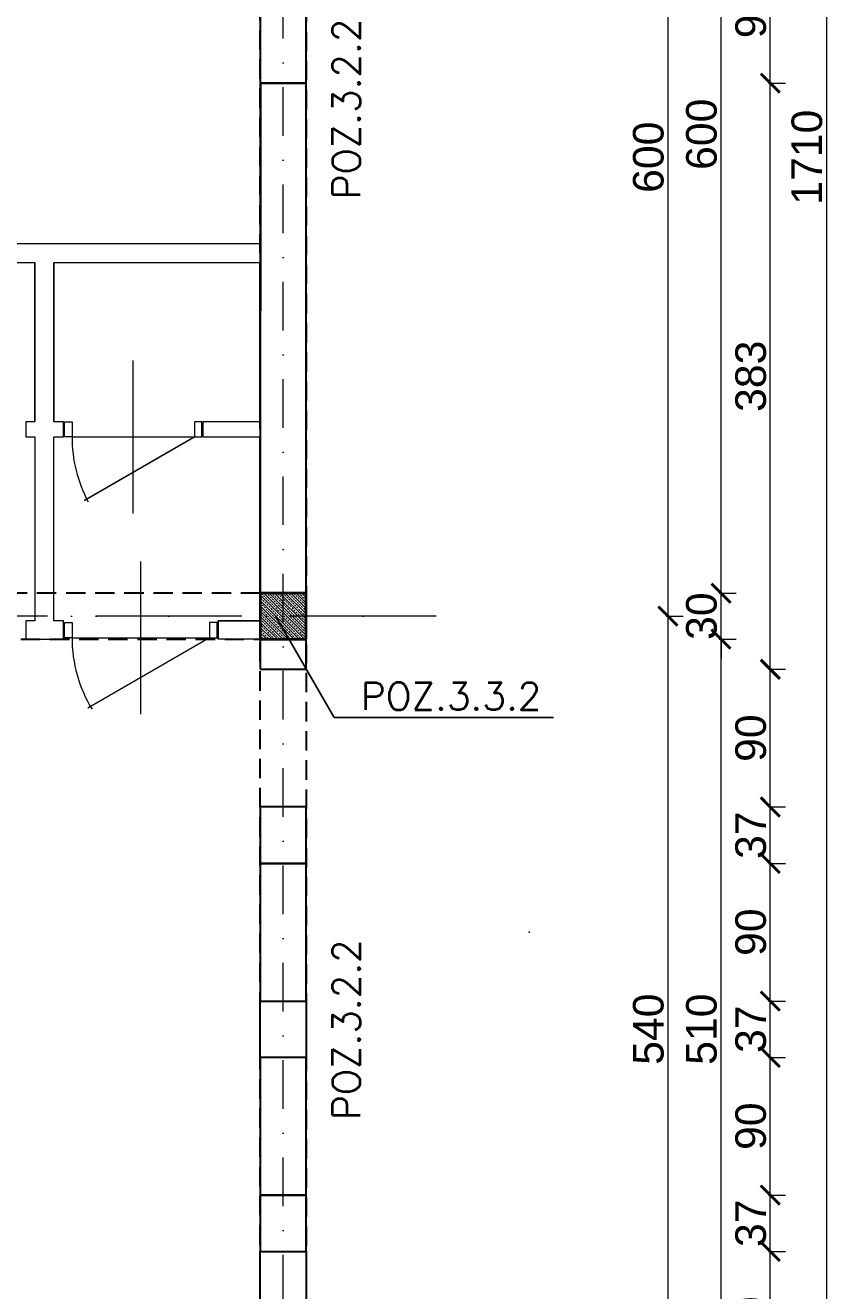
# Model space of a CAD drawing. Extents: x -19 to 9300416, y -12 to 10688993.
# Tile 85 of 106: x 4608339 to 4608873, y 5318223 to 5319050. Entities that reach past the tile are written whole.
import ezdxf

# ---------------------------------------------------------------- set-up
doc = ezdxf.new("R2010")
doc.units = 0
doc.header["$MEASUREMENT"] = 0
doc.linetypes.add('DASHDOT', pattern=[25.4, 12.7, -6.35, 0, -6.35])
doc.linetypes.add('DASHED', pattern=[19.05, 12.7, -6.35])
for name, color, linetype, lineweight in [('K-BELKI', 5, 'DASHED', 30), ('K-OPISY', 252, 'Continuous', 15), ('K-OPISY @ 10', 252, 'Continuous', 15), ('K-SCIANY CIENKI', 163, 'Continuous', 30), ('K-SCIANY GRUBY', 195, 'Continuous', 40), ('K-WIDOK', 45, 'Continuous', 20), ('K-WYMIARY', 7, 'Continuous', 15), ('Osie', 175, 'DASHDOT', 9)]:
    doc.layers.add(name, color=color, linetype=linetype, lineweight=lineweight)
doc.layers.add('STOLARKA', color=4, linetype='Continuous')
doc.styles.add('Arial Narrow 20', font='arial.ttf', dxfattribs={"height": 20})
doc.styles.add('Opis', font='simplex.shx')
doc.styles.add('Simplex', font='simplex.shx')
doc.dimstyles.new('1do100 ok', dxfattribs={"dimscale": 0.5, "dimtxt": 12, "dimasz": 25, "dimexe": 20, "dimexo": 0, "dimgap": 5, "dimtad": 1, "dimdec": 0, "dimzin": 9, "dimtxsty": 'Arial Narrow 20', "dimblk": 'ARCHTICK', "dimcen": 3, "dimdle": 20, "dimclrd": 256, "dimclre": 256, "dimclrt": 256, "dimadec": 0, "dimazin": 2, "dimtfac": 1, "dimtdec": 0, "dimtix": 1, "dimtmove": 2, "dimatfit": 3, "dimldrblk": 'NONE', "dimfxl": 0, "dimtvp": 1, "dimtolj": 1, "dimtzin": 0, "dimlwd": 5, "dimlwe": 5, "dimarcsym": 0})
doc.dimstyles.new('1do50', dxfattribs={"dimscale": 5, "dimtxt": 2.5, "dimasz": 2.5, "dimexe": 2.5, "dimexo": 0.5, "dimgap": 1, "dimtad": 1, "dimdec": 1, "dimrnd": 0.5, "dimzin": 12, "dimdsep": 46, "dimtxsty": 'Simplex', "dimblk": 'OBLIQUE', "dimcen": 0.5, "dimdle": 2.5, "dimclrd": 256, "dimclre": 256, "dimclrt": 256, "dimadec": 1, "dimazin": 3, "dimtfac": 1, "dimtdec": 1, "dimtix": 1, "dimtmove": 0, "dimatfit": 3, "dimfxl": 0, "dimtolj": 1, "dimtzin": 0, "dimarcsym": 0})

# ---------------------------------------------------------------- blocks, each defined once
blk = doc.blocks.new('_Oblique')
at = {"color": 0, "linetype": 'ByBlock', "lineweight": -2}
blk.add_line((-0.5, -0.5), (0.5, 0.5), dxfattribs=at)
blk = doc.blocks.new('G$C61CBF25F')
at = {"layer": 'Osie', "lineweight": 0, "ltscale": 2.5}
for p, q in [((1425, 0), (1425, 1880)), ((1525, 640), (-5, 640))]:
    blk.add_line(p, q, dxfattribs=at)
blk = doc.blocks.new('_ArchTick')
at = {"color": 0, "linetype": 'ByBlock', "const_width": 0.15}
blk.add_lwpolyline([(-0.5, -0.5), (0.5, 0.5)], dxfattribs=at)
blk = doc.blocks.new('*D606')
at = {"layer": 'Defpoints', "color": 0}
for p in [(4608607.35, 5319263.72), (4608607.35, 5318663.72), (4608758.96, 5318663.72)]:
    blk.add_point(p, dxfattribs=at)
at = {"layer": 'K-WYMIARY', "lineweight": 5, "ltscale": 40}
for p, q in [((4608758.96, 5319273.72), (4608758.96, 5318653.72)), ((4608757.71, 5319263.72), (4608768.96, 5319263.72)), ((4608757.71, 5318663.72), (4608768.96, 5318663.72))]:
    blk.add_line(p, q, dxfattribs=at)
at = {"layer": 'K-WYMIARY', "linetype": 'ByBlock', "lineweight": 5, "xscale": 12.5, "yscale": 12.5, "zscale": 12.5}
for p, rotation in [((4608758.96, 5319263.72), 90), ((4608758.96, 5318663.72), 270)]:
    blk.add_blockref('_ArchTick', p, dxfattribs=dict(at, rotation=rotation))
at = {"layer": 'K-WYMIARY', "lineweight": 0, "ltscale": 40, "insert": (4608746.25, 5318963.72), "char_height": 20, "attachment_point": 5, "rotation": 90, "style": 'Arial Narrow 20'}
blk.add_mtext('\\A1;600', dxfattribs=at)
blk = doc.blocks.new('_None')
blk = doc.blocks.new('*D607')
at = {"layer": 'Defpoints', "color": 0}
for p in [(4608607.35, 5318663.72), (4608607.35, 5318123.72), (4608758.96, 5318123.72)]:
    blk.add_point(p, dxfattribs=at)
at = {"layer": 'K-WYMIARY', "lineweight": 5, "ltscale": 40}
for p, q in [((4608758.96, 5318673.72), (4608758.96, 5318113.72)), ((4608757.71, 5318663.72), (4608768.96, 5318663.72)), ((4608757.71, 5318123.72), (4608768.96, 5318123.72))]:
    blk.add_line(p, q, dxfattribs=at)
at = {"layer": 'K-WYMIARY', "linetype": 'ByBlock', "lineweight": 5, "xscale": 12.5, "yscale": 12.5, "zscale": 12.5}
for p, rotation in [((4608758.96, 5318663.72), 90), ((4608758.96, 5318123.72), 270)]:
    blk.add_blockref('_ArchTick', p, dxfattribs=dict(at, rotation=rotation))
at = {"layer": 'K-WYMIARY', "lineweight": 0, "ltscale": 40, "insert": (4608746.25, 5318393.72), "char_height": 20, "attachment_point": 5, "rotation": 90, "style": 'Arial Narrow 20'}
blk.add_mtext('\\A1;540', dxfattribs=at)
blk = doc.blocks.new('*D610')
at = {"layer": 'Defpoints', "color": 0}
for p in [(4608522.35, 5318648.72), (4608793.68, 5318648.72), (4608522.35, 5318138.72)]:
    blk.add_point(p, dxfattribs=at)
at = {"layer": 'K-WYMIARY', "lineweight": 5, "ltscale": 40}
for p, q in [((4608793.68, 5318128.72), (4608793.68, 5318658.72)), ((4608792.43, 5318648.72), (4608803.68, 5318648.72)), ((4608792.43, 5318138.72), (4608803.68, 5318138.72))]:
    blk.add_line(p, q, dxfattribs=at)
at = {"layer": 'K-WYMIARY', "linetype": 'ByBlock', "lineweight": 5, "xscale": 12.5, "yscale": 12.5, "zscale": 12.5}
for p, rotation in [((4608793.68, 5318648.72), 90), ((4608793.68, 5318138.72), 270)]:
    blk.add_blockref('_ArchTick', p, dxfattribs=dict(at, rotation=rotation))
at = {"layer": 'K-WYMIARY', "lineweight": 0, "ltscale": 40, "insert": (4608780.97, 5318393.72), "char_height": 20, "attachment_point": 5, "rotation": 90, "style": 'Arial Narrow 20'}
blk.add_mtext('\\A1;510', dxfattribs=at)
blk = doc.blocks.new('*D611')
at = {"layer": 'Defpoints', "color": 0}
for p in [(4608522.35, 5318678.72), (4608793.68, 5318678.72), (4608522.35, 5318648.72)]:
    blk.add_point(p, dxfattribs=at)
at = {"layer": 'K-WYMIARY', "lineweight": 5, "ltscale": 40}
for p, q in [((4608793.68, 5318678.72), (4608793.68, 5318691.22)), ((4608793.68, 5318638.72), (4608793.68, 5318688.72)), ((4608792.43, 5318678.72), (4608803.68, 5318678.72)), ((4608792.43, 5318648.72), (4608803.68, 5318648.72)), ((4608793.68, 5318648.72), (4608793.68, 5318636.22))]:
    blk.add_line(p, q, dxfattribs=at)
at = {"layer": 'K-WYMIARY', "linetype": 'ByBlock', "lineweight": 5, "xscale": 12.5, "yscale": 12.5, "zscale": 12.5}
for p, rotation in [((4608793.68, 5318678.72), 270), ((4608793.68, 5318648.72), 90)]:
    blk.add_blockref('_ArchTick', p, dxfattribs=dict(at, rotation=rotation))
at = {"layer": 'K-WYMIARY', "lineweight": 0, "ltscale": 40, "insert": (4608780.96, 5318663.72), "char_height": 20, "attachment_point": 5, "rotation": 90, "style": 'Arial Narrow 20'}
blk.add_mtext('\\A1;30', dxfattribs=at)
blk = doc.blocks.new('*D612')
at = {"layer": 'Defpoints', "color": 0}
for p in [(4608522.35, 5319278.72), (4608793.68, 5319278.72), (4608522.35, 5318678.72)]:
    blk.add_point(p, dxfattribs=at)
at = {"layer": 'K-WYMIARY', "lineweight": 5, "ltscale": 40}
for p, q in [((4608793.68, 5318668.72), (4608793.68, 5319288.72)), ((4608792.43, 5319278.72), (4608803.68, 5319278.72)), ((4608792.43, 5318678.72), (4608803.68, 5318678.72))]:
    blk.add_line(p, q, dxfattribs=at)
at = {"layer": 'K-WYMIARY', "linetype": 'ByBlock', "lineweight": 5, "xscale": 12.5, "yscale": 12.5, "zscale": 12.5}
for p, rotation in [((4608793.68, 5319278.72), 90), ((4608793.68, 5318678.72), 270)]:
    blk.add_blockref('_ArchTick', p, dxfattribs=dict(at, rotation=rotation))
at = {"layer": 'K-WYMIARY', "lineweight": 0, "ltscale": 40, "insert": (4608780.97, 5318978.72), "char_height": 20, "attachment_point": 5, "rotation": 90, "style": 'Arial Narrow 20'}
blk.add_mtext('\\A1;600', dxfattribs=at)
blk = doc.blocks.new('*D617')
at = {"layer": 'Defpoints', "color": 0}
for p in [(4608522.35, 5318248.47), (4608825.9, 5318248.47), (4608522.35, 5318158.47)]:
    blk.add_point(p, dxfattribs=at)
at = {"layer": 'K-WYMIARY', "lineweight": 5, "ltscale": 40}
for p, q in [((4608825.9, 5318148.47), (4608825.9, 5318258.47)), ((4608824.65, 5318248.47), (4608835.9, 5318248.47)), ((4608824.65, 5318158.47), (4608835.9, 5318158.47))]:
    blk.add_line(p, q, dxfattribs=at)
at = {"layer": 'K-WYMIARY', "linetype": 'ByBlock', "lineweight": 5, "xscale": 12.5, "yscale": 12.5, "zscale": 12.5}
for p, rotation in [((4608825.9, 5318248.47), 90), ((4608825.9, 5318158.47), 270)]:
    blk.add_blockref('_ArchTick', p, dxfattribs=dict(at, rotation=rotation))
at = {"layer": 'K-WYMIARY', "lineweight": 0, "ltscale": 40, "insert": (4608813.19, 5318203.47), "char_height": 20, "attachment_point": 5, "rotation": 90, "style": 'Arial Narrow 20'}
blk.add_mtext('\\A1;90', dxfattribs=at)
blk = doc.blocks.new('*D618')
at = {"layer": 'Defpoints', "color": 0}
for p in [(4608522.35, 5318285.3), (4608825.9, 5318285.3), (4608522.35, 5318248.47)]:
    blk.add_point(p, dxfattribs=at)
at = {"layer": 'K-WYMIARY', "lineweight": 5, "ltscale": 40}
for p, q in [((4608825.9, 5318238.47), (4608825.9, 5318295.3)), ((4608824.65, 5318285.3), (4608835.9, 5318285.3)), ((4608824.65, 5318248.47), (4608835.9, 5318248.47))]:
    blk.add_line(p, q, dxfattribs=at)
at = {"layer": 'K-WYMIARY', "linetype": 'ByBlock', "lineweight": 5, "xscale": 12.5, "yscale": 12.5, "zscale": 12.5}
for p, rotation in [((4608825.9, 5318285.3), 90), ((4608825.9, 5318248.47), 270)]:
    blk.add_blockref('_ArchTick', p, dxfattribs=dict(at, rotation=rotation))
at = {"layer": 'K-WYMIARY', "lineweight": 0, "ltscale": 40, "insert": (4608813.18, 5318266.88), "char_height": 20, "attachment_point": 5, "rotation": 90, "style": 'Arial Narrow 20'}
blk.add_mtext('\\A1;37', dxfattribs=at)
blk = doc.blocks.new('*D619')
at = {"layer": 'Defpoints', "color": 0}
for p in [(4608522.35, 5318375.3), (4608825.9, 5318375.3), (4608522.35, 5318285.3)]:
    blk.add_point(p, dxfattribs=at)
at = {"layer": 'K-WYMIARY', "lineweight": 5, "ltscale": 40}
for p, q in [((4608825.9, 5318275.3), (4608825.9, 5318385.3)), ((4608824.65, 5318375.3), (4608835.9, 5318375.3)), ((4608824.65, 5318285.3), (4608835.9, 5318285.3))]:
    blk.add_line(p, q, dxfattribs=at)
at = {"layer": 'K-WYMIARY', "linetype": 'ByBlock', "lineweight": 5, "xscale": 12.5, "yscale": 12.5, "zscale": 12.5}
for p, rotation in [((4608825.9, 5318375.3), 90), ((4608825.9, 5318285.3), 270)]:
    blk.add_blockref('_ArchTick', p, dxfattribs=dict(at, rotation=rotation))
at = {"layer": 'K-WYMIARY', "lineweight": 0, "ltscale": 40, "insert": (4608813.19, 5318330.3), "char_height": 20, "attachment_point": 5, "rotation": 90, "style": 'Arial Narrow 20'}
blk.add_mtext('\\A1;90', dxfattribs=at)
blk = doc.blocks.new('*D620')
at = {"layer": 'Defpoints', "color": 0}
for p in [(4608522.35, 5318412.13), (4608825.9, 5318412.13), (4608522.35, 5318375.3)]:
    blk.add_point(p, dxfattribs=at)
at = {"layer": 'K-WYMIARY', "lineweight": 5, "ltscale": 40}
for p, q in [((4608825.9, 5318365.3), (4608825.9, 5318422.13)), ((4608824.65, 5318412.13), (4608835.9, 5318412.13)), ((4608824.65, 5318375.3), (4608835.9, 5318375.3))]:
    blk.add_line(p, q, dxfattribs=at)
at = {"layer": 'K-WYMIARY', "linetype": 'ByBlock', "lineweight": 5, "xscale": 12.5, "yscale": 12.5, "zscale": 12.5}
for p, rotation in [((4608825.9, 5318412.13), 90), ((4608825.9, 5318375.3), 270)]:
    blk.add_blockref('_ArchTick', p, dxfattribs=dict(at, rotation=rotation))
at = {"layer": 'K-WYMIARY', "lineweight": 0, "ltscale": 40, "insert": (4608813.18, 5318393.72), "char_height": 20, "attachment_point": 5, "rotation": 90, "style": 'Arial Narrow 20'}
blk.add_mtext('\\A1;37', dxfattribs=at)
blk = doc.blocks.new('*D621')
at = {"layer": 'Defpoints', "color": 0}
for p in [(4608522.35, 5318502.13), (4608825.9, 5318502.13), (4608522.35, 5318412.13)]:
    blk.add_point(p, dxfattribs=at)
at = {"layer": 'K-WYMIARY', "lineweight": 5, "ltscale": 40}
for p, q in [((4608825.9, 5318402.13), (4608825.9, 5318512.13)), ((4608824.65, 5318502.13), (4608835.9, 5318502.13)), ((4608824.65, 5318412.13), (4608835.9, 5318412.13))]:
    blk.add_line(p, q, dxfattribs=at)
at = {"layer": 'K-WYMIARY', "linetype": 'ByBlock', "lineweight": 5, "xscale": 12.5, "yscale": 12.5, "zscale": 12.5}
for p, rotation in [((4608825.9, 5318502.13), 90), ((4608825.9, 5318412.13), 270)]:
    blk.add_blockref('_ArchTick', p, dxfattribs=dict(at, rotation=rotation))
at = {"layer": 'K-WYMIARY', "lineweight": 0, "ltscale": 40, "insert": (4608813.19, 5318457.13), "char_height": 20, "attachment_point": 5, "rotation": 90, "style": 'Arial Narrow 20'}
blk.add_mtext('\\A1;90', dxfattribs=at)
blk = doc.blocks.new('*D622')
at = {"layer": 'Defpoints', "color": 0}
for p in [(4608522.35, 5318538.97), (4608825.9, 5318538.97), (4608522.35, 5318502.13)]:
    blk.add_point(p, dxfattribs=at)
at = {"layer": 'K-WYMIARY', "lineweight": 5, "ltscale": 40}
for p, q in [((4608825.9, 5318492.13), (4608825.9, 5318548.97)), ((4608824.65, 5318538.97), (4608835.9, 5318538.97)), ((4608824.65, 5318502.13), (4608835.9, 5318502.13))]:
    blk.add_line(p, q, dxfattribs=at)
at = {"layer": 'K-WYMIARY', "linetype": 'ByBlock', "lineweight": 5, "xscale": 12.5, "yscale": 12.5, "zscale": 12.5}
for p, rotation in [((4608825.9, 5318538.97), 90), ((4608825.9, 5318502.13), 270)]:
    blk.add_blockref('_ArchTick', p, dxfattribs=dict(at, rotation=rotation))
at = {"layer": 'K-WYMIARY', "lineweight": 0, "ltscale": 40, "insert": (4608813.18, 5318520.55), "char_height": 20, "attachment_point": 5, "rotation": 90, "style": 'Arial Narrow 20'}
blk.add_mtext('\\A1;37', dxfattribs=at)
blk = doc.blocks.new('*D623')
at = {"layer": 'Defpoints', "color": 0}
for p in [(4608522.35, 5318628.97), (4608825.9, 5318628.97), (4608522.35, 5318538.97)]:
    blk.add_point(p, dxfattribs=at)
at = {"layer": 'K-WYMIARY', "lineweight": 5, "ltscale": 40}
for p, q in [((4608825.9, 5318528.97), (4608825.9, 5318638.97)), ((4608824.65, 5318628.97), (4608835.9, 5318628.97)), ((4608824.65, 5318538.97), (4608835.9, 5318538.97))]:
    blk.add_line(p, q, dxfattribs=at)
at = {"layer": 'K-WYMIARY', "linetype": 'ByBlock', "lineweight": 5, "xscale": 12.5, "yscale": 12.5, "zscale": 12.5}
for p, rotation in [((4608825.9, 5318628.97), 90), ((4608825.9, 5318538.97), 270)]:
    blk.add_blockref('_ArchTick', p, dxfattribs=dict(at, rotation=rotation))
at = {"layer": 'K-WYMIARY', "lineweight": 0, "ltscale": 40, "insert": (4608813.19, 5318583.97), "char_height": 20, "attachment_point": 5, "rotation": 90, "style": 'Arial Narrow 20'}
blk.add_mtext('\\A1;90', dxfattribs=at)
blk = doc.blocks.new('*D624')
at = {"layer": 'Defpoints', "color": 0}
for p in [(4608522.35, 5319012.07), (4608825.9, 5319012.07), (4608522.35, 5318628.97)]:
    blk.add_point(p, dxfattribs=at)
at = {"layer": 'K-WYMIARY', "lineweight": 5, "ltscale": 40}
for p, q in [((4608825.9, 5318618.97), (4608825.9, 5319022.07)), ((4608824.65, 5319012.07), (4608835.9, 5319012.07)), ((4608824.65, 5318628.97), (4608835.9, 5318628.97))]:
    blk.add_line(p, q, dxfattribs=at)
at = {"layer": 'K-WYMIARY', "linetype": 'ByBlock', "lineweight": 5, "xscale": 12.5, "yscale": 12.5, "zscale": 12.5}
for p, rotation in [((4608825.9, 5319012.07), 90), ((4608825.9, 5318628.97), 270)]:
    blk.add_blockref('_ArchTick', p, dxfattribs=dict(at, rotation=rotation))
at = {"layer": 'K-WYMIARY', "lineweight": 0, "ltscale": 40, "insert": (4608813.18, 5318820.52), "char_height": 20, "attachment_point": 5, "rotation": 90, "style": 'Arial Narrow 20'}
blk.add_mtext('\\A1;383', dxfattribs=at)
blk = doc.blocks.new('*D625')
at = {"layer": 'Defpoints', "color": 0}
for p in [(4608522.35, 5319102.04), (4608825.9, 5319102.04), (4608522.35, 5319012.07)]:
    blk.add_point(p, dxfattribs=at)
at = {"layer": 'K-WYMIARY', "lineweight": 5, "ltscale": 40}
for p, q in [((4608825.9, 5319002.07), (4608825.9, 5319112.04)), ((4608824.65, 5319102.04), (4608835.9, 5319102.04)), ((4608824.65, 5319012.07), (4608835.9, 5319012.07))]:
    blk.add_line(p, q, dxfattribs=at)
at = {"layer": 'K-WYMIARY', "linetype": 'ByBlock', "lineweight": 5, "xscale": 12.5, "yscale": 12.5, "zscale": 12.5}
for p, rotation in [((4608825.9, 5319102.04), 90), ((4608825.9, 5319012.07), 270)]:
    blk.add_blockref('_ArchTick', p, dxfattribs=dict(at, rotation=rotation))
at = {"layer": 'K-WYMIARY', "lineweight": 0, "ltscale": 40, "insert": (4608813.19, 5319057.05), "char_height": 20, "attachment_point": 5, "rotation": 90, "style": 'Arial Narrow 20'}
blk.add_mtext('\\A1;90', dxfattribs=at)
blk = doc.blocks.new('*D631')
at = {"layer": 'Defpoints', "color": 0}
for p in [(4608522.35, 5319818.72), (4608522.35, 5318108.72), (4608862.6, 5318108.72)]:
    blk.add_point(p, dxfattribs=at)
at = {"layer": 'K-WYMIARY', "lineweight": 5, "ltscale": 40}
for p, q in [((4608862.6, 5319828.72), (4608862.6, 5318098.72)), ((4608861.35, 5319818.72), (4608872.6, 5319818.72)), ((4608861.35, 5318108.72), (4608872.6, 5318108.72))]:
    blk.add_line(p, q, dxfattribs=at)
at = {"layer": 'K-WYMIARY', "linetype": 'ByBlock', "lineweight": 5, "xscale": 12.5, "yscale": 12.5, "zscale": 12.5}
for p, rotation in [((4608862.6, 5319818.72), 90), ((4608862.6, 5318108.72), 270)]:
    blk.add_blockref('_ArchTick', p, dxfattribs=dict(at, rotation=rotation))
at = {"layer": 'K-WYMIARY', "lineweight": 0, "ltscale": 40, "insert": (4608849.89, 5318963.72), "char_height": 20, "attachment_point": 5, "rotation": 90, "style": 'Arial Narrow 20'}
blk.add_mtext('\\A1;1710', dxfattribs=at)
blk = doc.blocks.new('*D656')
at = {"layer": 'Defpoints', "color": 0}
for p in [(4607162.35, 5318648.72), (4608522.35, 5318108.72), (4607162.35, 5317832.77)]:
    blk.add_point(p, dxfattribs=at)
at = {"layer": 'K-WYMIARY', "lineweight": 5, "ltscale": 40}
for p, q in [((4607162.35, 5317834.02), (4607162.35, 5317822.77)), ((4608522.35, 5317834.02), (4608522.35, 5317822.77)), ((4608532.35, 5317832.77), (4607152.35, 5317832.77))]:
    blk.add_line(p, q, dxfattribs=at)
at = {"layer": 'K-WYMIARY', "linetype": 'ByBlock', "lineweight": 5, "xscale": 12.5, "yscale": 12.5, "zscale": 12.5, "rotation": 180}
blk.add_blockref('_ArchTick', (4607162.35, 5317832.77), dxfattribs=at)
at = {"layer": 'K-WYMIARY', "linetype": 'ByBlock', "lineweight": 5, "xscale": 12.5, "yscale": 12.5, "zscale": 12.5}
blk.add_blockref('_ArchTick', (4608522.35, 5317832.77), dxfattribs=at)
at = {"layer": 'K-WYMIARY', "lineweight": 0, "ltscale": 40, "insert": (4607842.35, 5317845.48), "char_height": 20, "attachment_point": 5, "style": 'Arial Narrow 20'}
blk.add_mtext('\\A1;1360', dxfattribs=at)

msp = doc.modelspace()

# ---------------------------------------------------------------- linework, layer by layer
at = {"lineweight": 0, "ltscale": 40}
for p, q in [((4608492.35, 5318660.72), (4608464.75, 5318660.72)), ((4608464.75, 5318660.72), (4608464.75, 5318649.55))]:
    msp.add_line(p, q, dxfattribs=at)
msp.add_point((4608668.25, 5318457.13), dxfattribs=at)
at = {"layer": 'K-BELKI'}
for points in [[(4608522.35, 5318138.72), (4608492.35, 5318138.72), (4608492.35, 5319788.72), (4608522.35, 5319788.72)], [(4607402.35, 5318648.72), (4608492.35, 5318648.72), (4608492.35, 5318678.72), (4607402.35, 5318678.72)]]:
    msp.add_lwpolyline(points, close=True, dxfattribs=at)
at = {"layer": 'K-BELKI', "color": 5, "ltscale": 40}
for points in [[(4608492.35, 5319012.07), (4608522.35, 5319012.07), (4608522.35, 5319102.04), (4608492.35, 5319102.04)], [(4608492.35, 5318412.13), (4608522.35, 5318412.13), (4608522.35, 5318502.13), (4608492.35, 5318502.13)], [(4608492.35, 5318285.3), (4608522.35, 5318285.3), (4608522.35, 5318375.3), (4608492.35, 5318375.3)], [(4608522.35, 5318158.47), (4608492.35, 5318158.47), (4608492.35, 5318248.47), (4608522.35, 5318248.47)]]:
    msp.add_lwpolyline(points, close=True, dxfattribs=at)
at = {"layer": 'K-SCIANY CIENKI'}
for p, q in [((4608492.35, 5319012.07), (4608492.35, 5318678.72)), ((4608492.43, 5319012.07), (4608492.35, 5318714.32)), ((4608522.35, 5319012.07), (4608492.43, 5319012.07)), ((4608522.35, 5318678.72), (4608522.35, 5319012.07)), ((4608492.35, 5318790.85), (4608492.35, 5318894.85)), ((4608492.35, 5318676.85), (4608492.35, 5318780.85)), ((4608492.35, 5318678.72), (4608522.35, 5318678.72)), ((4608522.35, 5318648.72), (4608492.35, 5318648.72)), ((4608492.35, 5318648.72), (4608492.35, 5318628.97)), ((4608522.35, 5318628.97), (4608522.35, 5318648.72)), ((4608492.35, 5318628.97), (4608522.35, 5318628.97)), ((4608522.35, 5318538.97), (4608492.35, 5318538.97)), ((4608492.35, 5318538.97), (4608492.35, 5318502.13)), ((4608522.35, 5318502.13), (4608522.35, 5318538.97)), ((4608492.35, 5318502.13), (4608522.35, 5318502.13)), ((4608492.35, 5318412.13), (4608522.35, 5318412.13)), ((4608492.35, 5318375.3), (4608492.35, 5318412.13)), ((4608522.35, 5318412.13), (4608522.35, 5318375.3)), ((4608522.35, 5318375.3), (4608492.35, 5318375.3)), ((4608522.35, 5318285.3), (4608492.35, 5318285.3)), ((4608492.35, 5318285.3), (4608492.35, 5318248.47)), ((4608522.35, 5318248.47), (4608522.35, 5318285.3)), ((4608492.35, 5318248.47), (4608522.35, 5318248.47))]:
    msp.add_line(p, q, dxfattribs=at)
at = {"layer": 'K-SCIANY GRUBY'}
for p, q in [((4608522.35, 5318678.72), (4608492.35, 5318678.72)), ((4608492.35, 5318678.72), (4608492.35, 5318648.72)), ((4608522.35, 5318648.72), (4608522.35, 5318678.72)), ((4608492.35, 5318648.72), (4608522.35, 5318648.72))]:
    msp.add_line(p, q, dxfattribs=at)
at = {"layer": 'K-WIDOK', "linetype": 'Continuous', "lineweight": 0}
for p, q in [((4608492.35, 5318677.56), (4608520.64, 5318649.27)), ((4608492.41, 5318679.27), (4608492.69, 5318678.99)), ((4608493.13, 5318678.55), (4608494.02, 5318677.66)), ((4608494.18, 5318679.27), (4608522.35, 5318651.1)), ((4608494.46, 5318677.22), (4608495.34, 5318676.34)), ((4608496.23, 5318678.99), (4608497.11, 5318678.11)), ((4608497.55, 5318677.66), (4608498.44, 5318676.78)), ((4608497.72, 5318679.27), (4608522.35, 5318654.63)), ((4608499.48, 5318679.27), (4608500.21, 5318678.55)), ((4608500.65, 5318678.11), (4608501.53, 5318677.22)), ((4608501.25, 5318679.27), (4608522.35, 5318658.17)), ((4608501.97, 5318676.78), (4608502.86, 5318675.9)), ((4608503.02, 5318679.27), (4608503.3, 5318678.99)), ((4608503.74, 5318678.55), (4608504.62, 5318677.66)), ((4608504.79, 5318679.27), (4608522.35, 5318661.7)), ((4608505.07, 5318677.22), (4608505.95, 5318676.34)), ((4608506.83, 5318678.99), (4608507.72, 5318678.11)), ((4608508.16, 5318677.66), (4608509.04, 5318676.78)), ((4608508.32, 5318679.27), (4608522.35, 5318665.24)), ((4608510.09, 5318679.27), (4608510.81, 5318678.55)), ((4608511.25, 5318678.11), (4608512.14, 5318677.22)), ((4608511.86, 5318679.27), (4608522.35, 5318668.78)), ((4608512.58, 5318676.78), (4608513.46, 5318675.9)), ((4608513.63, 5318679.27), (4608513.91, 5318678.99)), ((4608514.35, 5318678.55), (4608515.23, 5318677.66)), ((4608515.39, 5318679.27), (4608522.35, 5318672.31)), ((4608515.67, 5318677.22), (4608516.56, 5318676.34)), ((4608517.44, 5318678.99), (4608518.33, 5318678.11)), ((4608518.77, 5318677.66), (4608519.65, 5318676.78)), ((4608518.93, 5318679.27), (4608522.35, 5318675.85)), ((4608520.7, 5318679.27), (4608521.42, 5318678.55)), ((4608521.86, 5318678.11), (4608522.35, 5318677.61)), ((4608492.35, 5318674.03), (4608517.11, 5318649.27)), ((4608492.35, 5318672.26), (4608493.13, 5318671.48)), ((4608492.35, 5318670.49), (4608513.57, 5318649.27)), ((4608492.35, 5318668.72), (4608492.69, 5318668.38)), ((4608492.69, 5318675.45), (4608493.58, 5318674.57)), ((4608493.58, 5318671.04), (4608494.46, 5318670.15)), ((4608494.02, 5318674.13), (4608494.9, 5318673.24)), ((4608494.9, 5318669.71), (4608495.79, 5318668.83)), ((4608495.34, 5318672.8), (4608496.23, 5318671.92)), ((4608495.79, 5318675.9), (4608496.67, 5318675.01)), ((4608496.67, 5318671.48), (4608497.55, 5318670.59)), ((4608497.11, 5318674.57), (4608498, 5318673.69)), ((4608498, 5318670.15), (4608498.88, 5318669.27)), ((4608498.44, 5318673.24), (4608499.32, 5318672.36)), ((4608498.88, 5318676.34), (4608499.76, 5318675.45)), ((4608499.32, 5318668.83), (4608500.21, 5318667.94)), ((4608499.76, 5318671.92), (4608500.65, 5318671.04)), ((4608500.21, 5318675.01), (4608501.09, 5318674.13)), ((4608501.09, 5318670.59), (4608501.97, 5318669.71)), ((4608501.53, 5318673.69), (4608502.42, 5318672.8)), ((4608502.42, 5318669.27), (4608503.3, 5318668.38)), ((4608502.86, 5318672.36), (4608503.74, 5318671.48)), ((4608503.3, 5318675.45), (4608504.18, 5318674.57)), ((4608504.18, 5318671.04), (4608505.07, 5318670.15)), ((4608504.62, 5318674.13), (4608505.51, 5318673.24)), ((4608505.51, 5318669.71), (4608506.39, 5318668.83)), ((4608505.95, 5318672.8), (4608506.83, 5318671.92)), ((4608506.39, 5318675.9), (4608507.28, 5318675.01)), ((4608507.28, 5318671.48), (4608508.16, 5318670.59)), ((4608507.72, 5318674.57), (4608508.6, 5318673.69)), ((4608508.6, 5318670.15), (4608509.49, 5318669.27)), ((4608509.04, 5318673.24), (4608509.93, 5318672.36)), ((4608509.49, 5318676.34), (4608510.37, 5318675.45)), ((4608509.93, 5318668.83), (4608510.81, 5318667.94)), ((4608510.37, 5318671.92), (4608511.25, 5318671.04)), ((4608510.81, 5318675.01), (4608511.7, 5318674.13)), ((4608511.7, 5318670.59), (4608512.58, 5318669.71)), ((4608512.14, 5318673.69), (4608513.02, 5318672.8)), ((4608513.02, 5318669.27), (4608513.91, 5318668.38)), ((4608513.46, 5318672.36), (4608514.35, 5318671.48)), ((4608513.91, 5318675.45), (4608514.79, 5318674.57)), ((4608514.79, 5318671.04), (4608515.67, 5318670.15)), ((4608515.23, 5318674.13), (4608516.12, 5318673.24)), ((4608516.12, 5318669.71), (4608517, 5318668.83)), ((4608516.56, 5318672.8), (4608517.44, 5318671.92)), ((4608517, 5318675.9), (4608517.88, 5318675.01)), ((4608517.88, 5318671.48), (4608518.77, 5318670.59)), ((4608518.33, 5318674.57), (4608519.21, 5318673.69)), ((4608519.21, 5318670.15), (4608520.09, 5318669.27)), ((4608519.65, 5318673.24), (4608520.53, 5318672.36)), ((4608520.09, 5318676.34), (4608520.98, 5318675.45)), ((4608520.53, 5318668.83), (4608521.42, 5318667.94)), ((4608520.98, 5318671.92), (4608521.86, 5318671.04)), ((4608521.42, 5318675.01), (4608522.3, 5318674.13)), ((4608522.3, 5318670.59), (4608522.35, 5318670.54)), ((4608492.35, 5318666.96), (4608510.04, 5318649.27)), ((4608492.35, 5318663.42), (4608506.5, 5318649.27)), ((4608492.35, 5318661.65), (4608493.13, 5318660.87)), ((4608492.69, 5318664.85), (4608493.58, 5318663.96)), ((4608493.13, 5318667.94), (4608494.02, 5318667.06)), ((4608493.58, 5318660.43), (4608494.46, 5318659.54)), ((4608494.02, 5318663.52), (4608494.9, 5318662.64)), ((4608494.46, 5318666.62), (4608495.34, 5318665.73)), ((4608495.34, 5318662.2), (4608496.23, 5318661.31)), ((4608495.79, 5318665.29), (4608496.67, 5318664.41)), ((4608496.23, 5318668.38), (4608497.11, 5318667.5)), ((4608496.67, 5318660.87), (4608497.55, 5318659.99)), ((4608497.11, 5318663.96), (4608498, 5318663.08)), ((4608497.55, 5318667.06), (4608498.44, 5318666.17)), ((4608498.44, 5318662.64), (4608499.32, 5318661.75)), ((4608498.88, 5318665.73), (4608499.76, 5318664.85)), ((4608499.76, 5318661.31), (4608500.65, 5318660.43)), ((4608500.21, 5318664.41), (4608501.09, 5318663.52)), ((4608500.65, 5318667.5), (4608501.53, 5318666.62)), ((4608501.53, 5318663.08), (4608502.42, 5318662.2)), ((4608501.97, 5318666.17), (4608502.86, 5318665.29)), ((4608502.86, 5318661.75), (4608503.74, 5318660.87)), ((4608503.3, 5318664.85), (4608504.18, 5318663.96)), ((4608503.74, 5318667.94), (4608504.62, 5318667.06)), ((4608504.18, 5318660.43), (4608505.07, 5318659.54)), ((4608504.62, 5318663.52), (4608505.51, 5318662.64)), ((4608505.07, 5318666.62), (4608505.95, 5318665.73)), ((4608505.95, 5318662.2), (4608506.83, 5318661.31)), ((4608506.39, 5318665.29), (4608507.28, 5318664.41)), ((4608506.83, 5318668.38), (4608507.72, 5318667.5)), ((4608507.28, 5318660.87), (4608508.16, 5318659.99)), ((4608507.72, 5318663.96), (4608508.6, 5318663.08)), ((4608508.16, 5318667.06), (4608509.04, 5318666.17)), ((4608509.04, 5318662.64), (4608509.93, 5318661.75)), ((4608509.49, 5318665.73), (4608510.37, 5318664.85)), ((4608510.37, 5318661.31), (4608511.25, 5318660.43)), ((4608510.81, 5318664.41), (4608511.7, 5318663.52)), ((4608511.25, 5318667.5), (4608512.14, 5318666.62)), ((4608512.14, 5318663.08), (4608513.02, 5318662.2)), ((4608512.58, 5318666.17), (4608513.46, 5318665.29)), ((4608513.46, 5318661.75), (4608514.35, 5318660.87)), ((4608513.91, 5318664.85), (4608514.79, 5318663.96)), ((4608514.35, 5318667.94), (4608515.23, 5318667.06)), ((4608514.79, 5318660.43), (4608515.67, 5318659.54)), ((4608515.23, 5318663.52), (4608516.12, 5318662.64)), ((4608515.67, 5318666.62), (4608516.56, 5318665.73)), ((4608516.56, 5318662.2), (4608517.44, 5318661.31)), ((4608517, 5318665.29), (4608517.88, 5318664.41)), ((4608517.44, 5318668.38), (4608518.33, 5318667.5)), ((4608517.88, 5318660.87), (4608518.77, 5318659.99)), ((4608518.33, 5318663.96), (4608519.21, 5318663.08)), ((4608518.77, 5318667.06), (4608519.65, 5318666.17)), ((4608519.65, 5318662.64), (4608520.53, 5318661.75)), ((4608520.09, 5318665.73), (4608520.98, 5318664.85)), ((4608520.98, 5318661.31), (4608521.86, 5318660.43)), ((4608521.42, 5318664.41), (4608522.3, 5318663.52)), ((4608521.86, 5318667.5), (4608522.35, 5318667.01)), ((4608492.35, 5318659.88), (4608502.97, 5318649.27)), ((4608492.35, 5318658.12), (4608492.69, 5318657.78)), ((4608492.35, 5318656.35), (4608499.43, 5318649.27)), ((4608492.35, 5318652.81), (4608495.9, 5318649.27)), ((4608492.69, 5318654.24), (4608493.58, 5318653.36)), ((4608493.13, 5318657.33), (4608494.02, 5318656.45)), ((4608494.02, 5318652.92), (4608494.9, 5318652.03)), ((4608494.46, 5318656.01), (4608495.34, 5318655.13)), ((4608494.9, 5318659.1), (4608495.79, 5318658.22)), ((4608495.79, 5318654.68), (4608496.67, 5318653.8)), ((4608496.23, 5318657.78), (4608497.11, 5318656.89)), ((4608497.11, 5318653.36), (4608498, 5318652.47)), ((4608497.55, 5318656.45), (4608498.44, 5318655.57)), ((4608498, 5318659.54), (4608498.88, 5318658.66)), ((4608498.44, 5318652.03), (4608499.32, 5318651.15)), ((4608498.88, 5318655.13), (4608499.76, 5318654.24)), ((4608499.32, 5318658.22), (4608500.21, 5318657.33)), ((4608500.21, 5318653.8), (4608501.09, 5318652.92)), ((4608500.65, 5318656.89), (4608501.53, 5318656.01)), ((4608501.09, 5318659.99), (4608501.97, 5318659.1)), ((4608501.53, 5318652.47), (4608502.42, 5318651.59)), ((4608501.97, 5318655.57), (4608502.86, 5318654.68)), ((4608502.42, 5318658.66), (4608503.3, 5318657.78)), ((4608503.3, 5318654.24), (4608504.18, 5318653.36)), ((4608503.74, 5318657.33), (4608504.62, 5318656.45)), ((4608504.62, 5318652.92), (4608505.51, 5318652.03)), ((4608505.07, 5318656.01), (4608505.95, 5318655.13)), ((4608505.51, 5318659.1), (4608506.39, 5318658.22)), ((4608506.39, 5318654.68), (4608507.28, 5318653.8)), ((4608506.83, 5318657.78), (4608507.72, 5318656.89)), ((4608507.72, 5318653.36), (4608508.6, 5318652.47)), ((4608508.16, 5318656.45), (4608509.04, 5318655.57)), ((4608508.6, 5318659.54), (4608509.49, 5318658.66)), ((4608509.04, 5318652.03), (4608509.93, 5318651.15)), ((4608509.49, 5318655.13), (4608510.37, 5318654.24)), ((4608509.93, 5318658.22), (4608510.81, 5318657.33)), ((4608510.81, 5318653.8), (4608511.7, 5318652.92)), ((4608511.25, 5318656.89), (4608512.14, 5318656.01)), ((4608511.7, 5318659.99), (4608512.58, 5318659.1)), ((4608512.14, 5318652.47), (4608513.02, 5318651.59)), ((4608512.58, 5318655.57), (4608513.46, 5318654.68)), ((4608513.02, 5318658.66), (4608513.91, 5318657.78)), ((4608513.91, 5318654.24), (4608514.79, 5318653.36)), ((4608514.35, 5318657.33), (4608515.23, 5318656.45)), ((4608515.23, 5318652.92), (4608516.12, 5318652.03)), ((4608515.67, 5318656.01), (4608516.56, 5318655.13)), ((4608516.12, 5318659.1), (4608517, 5318658.22)), ((4608517, 5318654.68), (4608517.88, 5318653.8)), ((4608517.44, 5318657.78), (4608518.33, 5318656.89)), ((4608518.33, 5318653.36), (4608519.21, 5318652.47)), ((4608518.77, 5318656.45), (4608519.65, 5318655.57)), ((4608519.21, 5318659.54), (4608520.09, 5318658.66)), ((4608519.65, 5318652.03), (4608520.53, 5318651.15)), ((4608520.09, 5318655.13), (4608520.98, 5318654.24)), ((4608520.53, 5318658.22), (4608521.42, 5318657.33)), ((4608521.42, 5318653.8), (4608522.3, 5318652.92)), ((4608521.86, 5318656.89), (4608522.35, 5318656.4)), ((4608522.3, 5318659.99), (4608522.35, 5318659.94)), ((4608492.35, 5318651.05), (4608493.13, 5318650.26)), ((4608492.35, 5318649.28), (4608492.36, 5318649.27)), ((4608493.58, 5318649.82), (4608494.13, 5318649.27)), ((4608495.34, 5318651.59), (4608496.23, 5318650.71)), ((4608496.67, 5318650.26), (4608497.55, 5318649.38)), ((4608499.76, 5318650.71), (4608500.65, 5318649.82)), ((4608501.09, 5318649.38), (4608501.2, 5318649.27)), ((4608502.86, 5318651.15), (4608503.74, 5318650.26)), ((4608504.18, 5318649.82), (4608504.73, 5318649.27)), ((4608505.95, 5318651.59), (4608506.83, 5318650.71)), ((4608507.28, 5318650.26), (4608508.16, 5318649.38)), ((4608510.37, 5318650.71), (4608511.25, 5318649.82)), ((4608511.7, 5318649.38), (4608511.81, 5318649.27)), ((4608513.46, 5318651.15), (4608514.35, 5318650.26)), ((4608514.79, 5318649.82), (4608515.34, 5318649.27)), ((4608516.56, 5318651.59), (4608517.44, 5318650.71)), ((4608517.88, 5318650.26), (4608518.77, 5318649.38)), ((4608520.98, 5318650.71), (4608521.86, 5318649.82)), ((4608522.3, 5318649.38), (4608522.35, 5318649.33))]:
    msp.add_line(p, q, dxfattribs=at)
at = {"layer": 'K-WYMIARY', "lineweight": 15}
for p, q in [((4608492.35, 5318907.11), (4607941.35, 5318907.11)), ((4608209.85, 5318894.85), (4608344.85, 5318894.85)), ((4608344.85, 5318790.85), (4608344.85, 5318894.85)), ((4608344.85, 5318894.85), (4608344.85, 5318790.85)), ((4608357.35, 5318894.85), (4608357.35, 5318790.85)), ((4608357.35, 5318790.85), (4608357.35, 5318894.85)), ((4608357.35, 5318894.85), (4608492.35, 5318894.85)), ((4608344.85, 5318790.85), (4608338.96, 5318790.85)), ((4608338.96, 5318790.85), (4608338.96, 5318780.85)), ((4608363.75, 5318790.85), (4608357.35, 5318790.85)), ((4608363.75, 5318780.85), (4608363.75, 5318790.85)), ((4608492.35, 5318790.85), (4608454.75, 5318790.85)), ((4608454.75, 5318790.85), (4608454.75, 5318780.85)), ((4608338.96, 5318780.85), (4608344.85, 5318780.85)), ((4608344.85, 5318780.85), (4608344.85, 5318660.72)), ((4608357.35, 5318660.72), (4608357.35, 5318780.85)), ((4608357.35, 5318780.85), (4608363.75, 5318780.85)), ((4608454.75, 5318780.85), (4608492.35, 5318780.85)), ((4608344.85, 5318660.72), (4608338.96, 5318660.72)), ((4608338.96, 5318660.72), (4608338.96, 5318648.72)), ((4608363.75, 5318660.72), (4608357.35, 5318660.72)), ((4608363.75, 5318648.72), (4608363.75, 5318660.72)), ((4608464.75, 5318648.72), (4608464.75, 5318660.72)), ((4608464.75, 5318660.72), (4608492.35, 5318660.72)), ((4608338.96, 5318648.72), (4608363.75, 5318648.72)), ((4608492.35, 5318648.72), (4608464.75, 5318648.72))]:
    msp.add_line(p, q, dxfattribs=at).dxf.unprotected_set("ltscale", 0)
at = {"layer": 'Osie', "lineweight": 0, "ltscale": 5}
msp.add_line((4608607.35, 5318663.72), (4607287.2, 5318663.72), dxfattribs=at)
msp.add_line((4608607.35, 5318663.72), (4607287.2, 5318663.72), dxfattribs=at)
at = {"layer": 'STOLARKA', "color": 252, "linetype": 'Continuous', "lineweight": 0}
for p, q in [((4608409.25, 5318730.85), (4608409.25, 5318830.85)), ((4608369.25, 5318780.85), (4608449.25, 5318780.85)), ((4608414.25, 5318599.55), (4608414.25, 5318699.55)), ((4608369.25, 5318649.55), (4608459.25, 5318649.55))]:
    msp.add_line(p, q, dxfattribs=at)
for points in [[(4608369.25, 5318790.85), (4608369.25, 5318780.85), (4608364.25, 5318780.85), (4608364.25, 5318790.85)], [(4608449.25, 5318790.85), (4608449.25, 5318780.85), (4608454.25, 5318780.85), (4608454.25, 5318790.85)], [(4608369.25, 5318659.55), (4608369.25, 5318649.55), (4608364.25, 5318649.55), (4608364.25, 5318659.55)], [(4608459.25, 5318659.55), (4608459.25, 5318649.55), (4608464.25, 5318649.55), (4608464.25, 5318659.55)]]:
    msp.add_lwpolyline(points, close=True, dxfattribs=at)
at = {"layer": 'STOLARKA', "color": 252, "linetype": 'Continuous', "lineweight": 0, "const_width": 1}
msp.add_lwpolyline([(4608449.25, 5318780.85), (4608377.19, 5318739.25)], dxfattribs=at)
at = {"layer": 'STOLARKA', "color": 252, "linetype": 'Continuous', "lineweight": 0}
msp.add_lwpolyline([(4608459.25, 5318649.55), (4608379.58, 5318603.55)], dxfattribs=at)
for centre, end in [((4608459.25, 5318780.85), 208.08979), ((4608459.25, 5318649.55), 211.27334)]:
    msp.add_arc(centre, 90, 180, end, dxfattribs=at)

# ---------------------------------------------------------------- block references
at = {"lineweight": 0, "ltscale": 40}
msp.add_blockref('G$C61CBF25F', (4607082.35, 5318023.72), dxfattribs=at)

# ---------------------------------------------------------------- texts
at = {"layer": 'K-OPISY', "insert": (4608558.16, 5318602.38), "char_height": 18, "attachment_point": 7, "style": 'Simplex'}
msp.add_mtext('{\\C0;POZ.3.3.2}', dxfattribs=at)
at = {"layer": 'K-OPISY @ 10', "char_height": 18, "width": 427.8745, "attachment_point": 1, "rotation": 90, "style": 'Opis'}
for insert in [(4608539.65, 5318936.34), (4608539.65, 5318334.46)]:
    msp.add_mtext('{\\C0;POZ.3.2.2}', dxfattribs=dict(at, insert=insert))

# ---------------------------------------------------------------- dimensions: what is measured, and where the dimension line sits
at = {"layer": 'K-WYMIARY', "lineweight": 0, "ltscale": 40}
for base, p1, p2, picture, middle in [((4608862.6, 5318108.72), (4608522.35, 5319818.72), (4608522.35, 5318108.72), '*D631', (4608849.89, 5318963.72)), ((4608793.68, 5319278.72), (4608522.35, 5318678.72), (4608522.35, 5319278.72), '*D612', (4608780.97, 5318978.72)), ((4608758.96, 5318663.72), (4608607.35, 5319263.72), (4608607.35, 5318663.72), '*D606', (4608746.25, 5318963.72)), ((4608825.9, 5319102.04), (4608522.35, 5319012.07), (4608522.35, 5319102.04), '*D625', (4608813.19, 5319057.05)), ((4608825.9, 5319012.07), (4608522.35, 5318628.97), (4608522.35, 5319012.07), '*D624', (4608813.18, 5318820.52)), ((4608793.68, 5318678.72), (4608522.35, 5318648.72), (4608522.35, 5318678.72), '*D611', (4608780.96, 5318663.72)), ((4608758.96, 5318123.72), (4608607.35, 5318663.72), (4608607.35, 5318123.72), '*D607', (4608746.25, 5318393.72)), ((4608793.68, 5318648.72), (4608522.35, 5318138.72), (4608522.35, 5318648.72), '*D610', (4608780.97, 5318393.72)), ((4608825.9, 5318628.97), (4608522.35, 5318538.97), (4608522.35, 5318628.97), '*D623', (4608813.19, 5318583.97)), ((4608825.9, 5318538.97), (4608522.35, 5318502.13), (4608522.35, 5318538.97), '*D622', (4608813.18, 5318520.55)), ((4608825.9, 5318502.13), (4608522.35, 5318412.13), (4608522.35, 5318502.13), '*D621', (4608813.19, 5318457.13)), ((4608825.9, 5318412.13), (4608522.35, 5318375.3), (4608522.35, 5318412.13), '*D620', (4608813.18, 5318393.72)), ((4608825.9, 5318375.3), (4608522.35, 5318285.3), (4608522.35, 5318375.3), '*D619', (4608813.19, 5318330.3)), ((4608825.9, 5318285.3), (4608522.35, 5318248.47), (4608522.35, 5318285.3), '*D618', (4608813.18, 5318266.88)), ((4608825.9, 5318248.47), (4608522.35, 5318158.47), (4608522.35, 5318248.47), '*D617', (4608813.19, 5318203.47))]:
    dim = msp.add_linear_dim(base=base, p1=p1, p2=p2, angle=90, dimstyle='1do100 ok', override={"dimfxl": 2.5}, dxfattribs=at)
    dim.commit()
    dim.dimension.update_dxf_attribs({"geometry": picture, "text_midpoint": middle})
dim = msp.add_linear_dim(base=(4607162.35, 5317832.77), p1=(4608522.35, 5318108.72), p2=(4607162.35, 5318648.72), dimstyle='1do100 ok', override={"dimfxl": 2.5}, dxfattribs=at)
dim.commit()
dim.dimension.update_dxf_attribs({"geometry": '*D656', "text_midpoint": (4607842.35, 5317845.48)})

# ---------------------------------------------------------------- leaders
at = {"layer": 'K-OPISY', "annotation_type": 0, "has_hookline": 1, "hookline_direction": 0, "text_width": 126}
msp.add_leader([(4608502.33, 5318663.89), (4608540.66, 5318597.38), (4608553.16, 5318597.38)], dimstyle='1do50', override={"dimgap": 1, "dimtad": 1}, dxfattribs=at)

doc.saveas('drawing.dxf')
